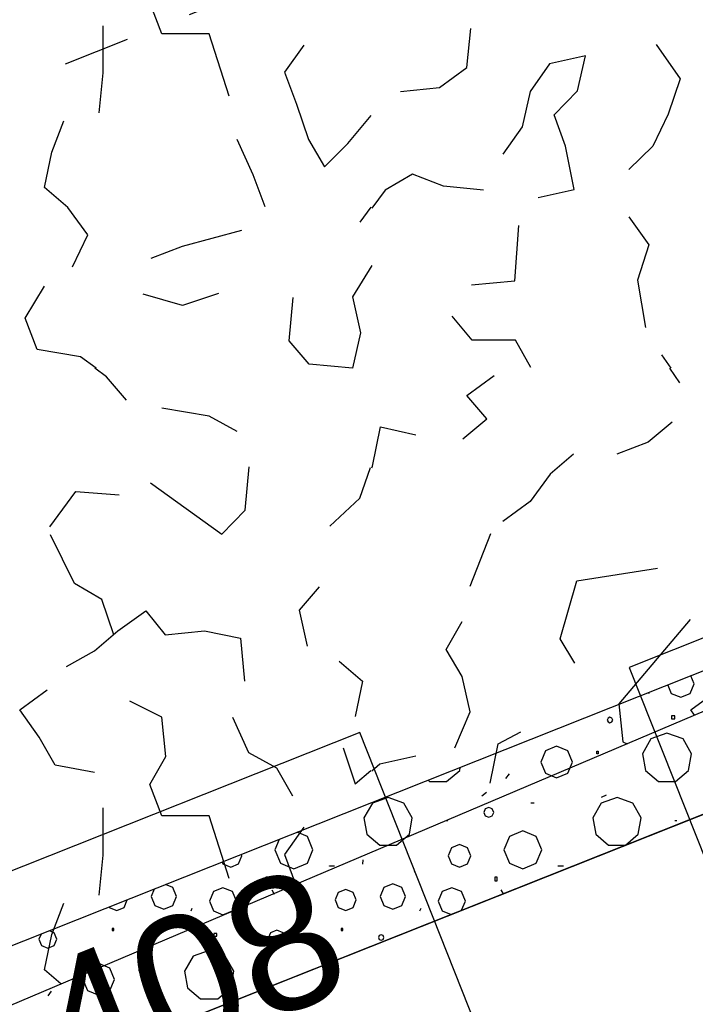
# Model space of a CAD drawing. Extents: x 1006 to 5197, y -24 to 263.
# Tile 43 of 124: x 1039.04 to 1040.06, y 16.66 to 18.13. Entities that reach past the tile are written whole.
import ezdxf

# ---------------------------------------------------------------- set-up
doc = ezdxf.new("R2010")
doc.units = 0
doc.header["$MEASUREMENT"] = 0
doc.linetypes.add('B0805', pattern=[1.366667, 0.566667, -0.1, 0.033333, -0.1, 0.466667, -0.1])
for name, color, linetype in [('00 Renvooi', 7, 'Continuous'), ('21 Buitenwanden', 7, 'Continuous'), ('22 Niet Constr Binnenwanden', 7, 'Continuous'), ('27 Daken', 7, 'Continuous'), ('A Stramien', 7, 'Continuous'), ('T Tekst algemeen', 7, 'Continuous'), ('Window Markers', 7, 'Continuous')]:
    doc.layers.add(name, color=color, linetype=linetype)
doc.styles.add('GENERATED_STYLE_3', font='Arial')
doc.styles.get("Standard").update_dxf_attribs({"font": 'txt', "bigfont": 'BIGFONT.SHX'})
doc.dimstyles.new('GENERATED_STYLE__1', dxfattribs={"dimtxt": 0.25, "dimasz": 0.19, "dimexe": 0.18, "dimexo": 0, "dimgap": 0.09, "dimtad": 1, "dimdec": 0, "dimlfac": 1000, "dimzin": 0, "dimdsep": 46, "dimtxsty": 'Standard', "dimblk": 'ARROWHEAD_7', "dimblk1": 'ARROWHEAD_7', "dimblk2": 'ARROWHEAD_7', "dimcen": 0.09, "dimclrd": 7, "dimclre": 7, "dimclrt": 7, "dimadec": 1, "dimazin": 0, "dimtfac": 1, "dimtdec": 4, "dimtmove": 0, "dimatfit": 3, "dimfxl": 0, "dimtolj": 1, "dimtzin": 0, "dimarcsym": 0})
doc.dimstyles.new('GENERATED_STYLE__2', dxfattribs={"dimtxt": 0.25, "dimasz": 0.19, "dimexe": 0.18, "dimexo": 0, "dimgap": 0.09, "dimtad": 1, "dimtih": 1, "dimtoh": 1, "dimdec": 0, "dimlfac": 1000, "dimzin": 0, "dimdsep": 46, "dimtxsty": 'Standard', "dimblk": 'ARROWHEAD_7', "dimblk1": 'ARROWHEAD_7', "dimblk2": 'ARROWHEAD_7', "dimcen": 0.09, "dimclrd": 7, "dimclre": 7, "dimclrt": 7, "dimadec": 1, "dimazin": 0, "dimtfac": 1, "dimtdec": 4, "dimtmove": 0, "dimatfit": 3, "dimfxl": 0, "dimtolj": 1, "dimtzin": 0, "dimarcsym": 0})

# ---------------------------------------------------------------- blocks, each defined once
blk = doc.blocks.new('ROOF_45_2', base_point=(1015.3564, 13.368))
at = {"layer": '27 Daken', "linetype": 'Continuous', "flags": 128}
blk.add_lwpolyline([(1029.3951, 15.18), (1033.0243, 15.18), (1035.0243, 15.18), (1036.2233, 15.1831), (1036.15, 15.599), (1036.9279, 15.908), (1036.9633, 15.7069), (1041.9117, 17.6726), (1041.9108, 20.258), (1034.8915, 17.4697), (1034.6025, 19.1618), (1029.3951, 17.7012)], dxfattribs=at)
blk = doc.blocks.new('*D346', base_point=(988.2137, 0))
at = {"layer": 'A Stramien', "linetype": 'Continuous'}
for p, q in [((1033.7798, 22.451), (1033.6414, 22.7995)), ((1027.0657, 19.9857), (1033.7571, 22.6437)), ((1020.3743, 17.3276), (1027.0657, 19.9857))]:
    blk.add_line(p, q, dxfattribs=at)
blk.add_circle((1033.7106, 22.6253), 0.05, dxfattribs=at)
at = {"layer": 'A Stramien', "insert": (1029.8704, 21.4226), "char_height": 0.25, "attachment_point": 1, "rotation": 21.665}
blk.add_mtext('{7.200}', dxfattribs=at)
blk = doc.blocks.new('ARROWHEAD_7')
at = {"color": 0, "linetype": 'Continuous', "lineweight": 0}
for p, q in [((0, -0.25), (0, 0.25)), ((0, 0), (-1, 0)), ((-0.25, 0), (0.25, 0))]:
    blk.add_line(p, q, dxfattribs=at)
blk.add_circle((0, 0), 0.25, dxfattribs=at)
blk = doc.blocks.new('*D347', base_point=(988.2137, 0))
at = {"layer": 'A Stramien', "linetype": 'Continuous'}
for p, q in [((1040.4712, 25.1091), (1040.3328, 25.4576)), ((1033.7571, 22.6437), (1040.4484, 25.3018)), ((1027.0657, 19.9857), (1033.7571, 22.6437))]:
    blk.add_line(p, q, dxfattribs=at)
blk.add_circle((1040.402, 25.2834), 0.05, dxfattribs=at)
at = {"layer": 'A Stramien', "insert": (1036.5618, 24.0807), "char_height": 0.25, "attachment_point": 1, "rotation": 21.665}
blk.add_mtext('{7.200}', dxfattribs=at)
blk = doc.blocks.new('*D348', base_point=(988.2137, 0))
at = {"layer": 'A Stramien', "linetype": 'Continuous'}
for p, q in [((1047.1626, 27.7672), (1047.0241, 28.1157)), ((1040.4484, 25.3018), (1047.1398, 27.9599)), ((1033.7571, 22.6437), (1040.4484, 25.3018))]:
    blk.add_line(p, q, dxfattribs=at)
blk.add_circle((1047.0934, 27.9415), 0.05, dxfattribs=at)
at = {"layer": 'A Stramien', "insert": (1044.457, 27.217), "char_height": 0.25, "attachment_point": 1, "rotation": 21.665}
blk.add_mtext('{7.200}', dxfattribs=at)
blk = doc.blocks.new('*D349', base_point=(988.2137, 0))
at = {"layer": 'A Stramien', "linetype": 'Continuous'}
for p, q in [((1053.854, 30.4253), (1053.7155, 30.7738)), ((1047.1398, 27.9599), (1053.8312, 30.618)), ((1040.4484, 25.3018), (1047.1398, 27.9599))]:
    blk.add_line(p, q, dxfattribs=at)
at = {"layer": 'A Stramien', "insert": (1049.9445, 29.3969), "char_height": 0.25, "attachment_point": 1, "rotation": 21.665}
blk.add_mtext('{7.200}', dxfattribs=at)
blk = doc.blocks.new('*D350', base_point=(988.2137, 0))
at = {"layer": 'A Stramien', "linetype": 'Continuous'}
for p, q in [((1053.8312, 30.618), (1057.1769, 31.9471)), ((1047.1398, 27.9599), (1053.8312, 30.618))]:
    blk.add_line(p, q, dxfattribs=at)
blk.add_circle((1053.7847, 30.5996), 0.05, dxfattribs=at)
at = {"layer": 'A Stramien', "insert": (1054.9631, 31.3904), "char_height": 0.25, "attachment_point": 1, "rotation": 21.665}
blk.add_mtext('{3.600}', dxfattribs=at)
blk = doc.blocks.new('*D351', base_point=(988.2137, 0))
at = {"layer": 'A Stramien', "linetype": 'Continuous'}
for p, q in [((1063.891, 34.4124), (1063.7526, 34.7609)), ((1063.7753, 34.5682), (1063.9147, 34.6236)), ((1057.1769, 31.9471), (1063.7753, 34.5682)), ((1057.1996, 31.7543), (1057.0612, 32.1029)), ((1053.8312, 30.618), (1057.1769, 31.9471))]:
    blk.add_line(p, q, dxfattribs=at)
for centre in [(1063.8218, 34.5867), (1057.1304, 31.9286)]:
    blk.add_circle(centre, 0.05, dxfattribs=at)
at = {"layer": 'A Stramien', "insert": (1059.9816, 33.384), "char_height": 0.25, "attachment_point": 1, "rotation": 21.665}
blk.add_mtext('{7.200}', dxfattribs=at)
blk = doc.blocks.new('*D355', base_point=(988.2137, 0))
at = {"layer": 'A Stramien', "linetype": 'Continuous'}
for p, q in [((1032.4831, 33.5873), (1032.4831, 33.9623)), ((1044.0071, 33.5873), (1044.0071, 33.9623)), ((1030.7271, 33.7748), (1032.5331, 33.7748)), ((1032.5331, 33.7748), (1044.0571, 33.7748))]:
    blk.add_line(p, q, dxfattribs=at)
for centre in [(1032.4831, 33.7748), (1044.0071, 33.7748)]:
    blk.add_circle(centre, 0.05, dxfattribs=at)
at = {"layer": 'A Stramien', "insert": (1037.7404, 34.0748), "char_height": 0.25, "attachment_point": 1}
blk.add_mtext('{11.524}', dxfattribs=at)
blk = doc.blocks.new('*D356', base_point=(988.2137, 0))
at = {"layer": 'A Stramien', "linetype": 'Continuous'}
for p, q in [((1044.0071, 33.5873), (1044.0071, 33.9623)), ((1049.8006, 33.5873), (1049.8006, 33.9623)), ((1032.5331, 33.7748), (1044.0571, 33.7748)), ((1044.0571, 33.7748), (1049.8506, 33.7748))]:
    blk.add_line(p, q, dxfattribs=at)
for centre in [(1044.0071, 33.7748), (1049.8006, 33.7748)]:
    blk.add_circle(centre, 0.05, dxfattribs=at)
at = {"layer": 'A Stramien', "insert": (1046.4909, 34.0748), "char_height": 0.25, "attachment_point": 1}
blk.add_mtext('{5.794}', dxfattribs=at)
blk = doc.blocks.new('*D357', base_point=(988.2137, 0))
at = {"layer": 'A Stramien', "linetype": 'Continuous'}
for p, q in [((1049.8006, 33.5873), (1049.8006, 33.9623)), ((1055.5648, 33.5873), (1055.5648, 33.9623)), ((1044.0571, 33.7748), (1049.8506, 33.7748)), ((1049.8506, 33.7748), (1055.6148, 33.7748))]:
    blk.add_line(p, q, dxfattribs=at)
for centre in [(1049.8006, 33.7748), (1055.5648, 33.7748)]:
    blk.add_circle(centre, 0.05, dxfattribs=at)
at = {"layer": 'A Stramien', "insert": (1052.2697, 34.0748), "char_height": 0.25, "attachment_point": 1}
blk.add_mtext('{5.764}', dxfattribs=at)
blk = doc.blocks.new('*D358', base_point=(988.2137, 0))
at = {"layer": 'A Stramien', "linetype": 'Continuous'}
for p, q in [((1055.5648, 33.5873), (1055.5648, 33.9623)), ((1061.1964, 33.5873), (1061.1964, 33.9623)), ((1049.8506, 33.7748), (1055.6148, 33.7748)), ((1055.6148, 33.7748), (1061.2464, 33.7748))]:
    blk.add_line(p, q, dxfattribs=at)
for centre in [(1055.5648, 33.7748), (1061.1964, 33.7748)]:
    blk.add_circle(centre, 0.05, dxfattribs=at)
at = {"layer": 'A Stramien', "insert": (1057.9676, 34.0748), "char_height": 0.25, "attachment_point": 1}
blk.add_mtext('{5.632}', dxfattribs=at)
blk = doc.blocks.new('*D364', base_point=(988.2137, 0))
at = {"layer": 'A Stramien', "linetype": 'Continuous'}
for p, q in [((1043.4001, -2.1848), (1043.4001, -1.8098)), ((1046.4001, -2.1848), (1046.4001, -1.8098)), ((1032.5331, -1.9973), (1043.4501, -1.9973)), ((1043.4501, -1.9973), (1046.4501, -1.9973))]:
    blk.add_line(p, q, dxfattribs=at)
for centre in [(1043.4001, -1.9973), (1046.4001, -1.9973)]:
    blk.add_circle(centre, 0.05, dxfattribs=at)
at = {"layer": 'A Stramien', "insert": (1044.4871, -1.6973), "char_height": 0.25, "attachment_point": 1}
blk.add_mtext('{3.000}', dxfattribs=at)
blk = doc.blocks.new('*D365', base_point=(988.2137, 0))
at = {"layer": 'A Stramien', "linetype": 'Continuous'}
for p, q in [((1046.4001, -2.1848), (1046.4001, -1.8098)), ((1053.6001, -2.1848), (1053.6001, -1.8098)), ((1043.4501, -1.9973), (1046.4501, -1.9973)), ((1046.4501, -1.9973), (1053.6501, -1.9973))]:
    blk.add_line(p, q, dxfattribs=at)
for centre in [(1046.4001, -1.9973), (1053.6001, -1.9973)]:
    blk.add_circle(centre, 0.05, dxfattribs=at)
at = {"layer": 'A Stramien', "insert": (1049.5871, -1.6973), "char_height": 0.25, "attachment_point": 1}
blk.add_mtext('{7.200}', dxfattribs=at)
blk = doc.blocks.new('*X466', base_point=(988.2137, 0))
at = {"layer": '27 Daken', "linetype": 'Continuous'}
for p, q in [((1039.2557, 18.112), (1039.2377, 18.159)), ((1039.1677, 18.053), (1039.1677, 18.124)), ((1039.7137, 18.061), (1039.7197, 18.12)), ((1039.3267, 18.112), (1039.2557, 18.112)), ((1039.3567, 18.018), (1039.3267, 18.112)), ((1039.4687, 18.095), (1039.4397, 18.054)), ((1039.9977, 18.096), (1040.0337, 18.044)), ((1039.8917, 18.079), (1039.8377, 18.067)), ((1039.8797, 18.026), (1039.8917, 18.079)), ((1039.6727, 18.031), (1039.7137, 18.061)), ((1039.8377, 18.067), (1039.8087, 18.025)), ((1039.1617, 17.993), (1039.1677, 18.053)), ((1039.4397, 18.054), (1039.4577, 18.006)), ((1040.0337, 18.044), (1040.0157, 17.991)), ((1039.6137, 18.025), (1039.6727, 18.031)), ((1039.8087, 18.025), (1039.7967, 17.972)), ((1039.8447, 17.99), (1039.8797, 18.026)), ((1039.4577, 18.006), (1039.4757, 17.953)), ((1039.5347, 17.947), (1039.5697, 17.989)), ((1039.8617, 17.943), (1039.8447, 17.99)), ((1040.0157, 17.991), (1039.9927, 17.943)), ((1039.0907, 17.934), (1039.1087, 17.981)), ((1039.7967, 17.972), (1039.7677, 17.931)), ((1039.3927, 17.9), (1039.3687, 17.953)), ((1039.4757, 17.953), (1039.4997, 17.912)), ((1039.4997, 17.912), (1039.5347, 17.947)), ((1039.8747, 17.878), (1039.8617, 17.943)), ((1039.9927, 17.943), (1039.9567, 17.908)), ((1039.0797, 17.881), (1039.0907, 17.934)), ((1039.4107, 17.852), (1039.3927, 17.9)), ((1039.6317, 17.901), (1039.5907, 17.877)), ((1039.6787, 17.883), (1039.6317, 17.901)), ((1039.1147, 17.851), (1039.0797, 17.881)), ((1039.7387, 17.877), (1039.6787, 17.883)), ((1039.5907, 17.877), (1039.5707, 17.8503)), ((1039.8207, 17.866), (1039.8747, 17.878)), ((1039.5696, 17.8514), (1039.5527, 17.829)), ((1039.1447, 17.81), (1039.1147, 17.851)), ((1039.9567, 17.837), (1039.9867, 17.795)), ((1039.7857, 17.741), (1039.7917, 17.824)), ((1039.1217, 17.762), (1039.1447, 17.81)), ((1039.2867, 17.793), (1039.3757, 17.817)), ((1039.2397, 17.775), (1039.2867, 17.793)), ((1039.9867, 17.795), (1039.9697, 17.742)), ((1039.5707, 17.764), (1039.5417, 17.717)), ((1039.7207, 17.735), (1039.7857, 17.741)), ((1039.9697, 17.742), (1039.9817, 17.671)), ((1039.0507, 17.685), (1039.0797, 17.733)), ((1039.2867, 17.704), (1039.2277, 17.721)), ((1039.3407, 17.722), (1039.2867, 17.704)), ((1039.4467, 17.651), (1039.4527, 17.716)), ((1039.5417, 17.717), (1039.5537, 17.663)), ((1039.0687, 17.638), (1039.0507, 17.685)), ((1039.7217, 17.652), (1039.6917, 17.688)), ((1039.5537, 17.663), (1039.5417, 17.61)), ((1039.4767, 17.616), (1039.4467, 17.651)), ((1039.7867, 17.652), (1039.7217, 17.652)), ((1039.8097, 17.611), (1039.7867, 17.652)), ((1039.1337, 17.627), (1039.0687, 17.638)), ((1040.0057, 17.63), (1040.0195, 17.61)), ((1039.157, 17.61), (1039.1337, 17.627)), ((1039.5417, 17.61), (1039.4767, 17.616)), ((1039.1727, 17.597), (1039.155, 17.61)), ((1040.0175, 17.61), (1040.0327, 17.588)), ((1039.2027, 17.562), (1039.1727, 17.597)), ((1039.7137, 17.569), (1039.7547, 17.599)), ((1039.7437, 17.534), (1039.7137, 17.569)), ((1039.3267, 17.538), (1039.2557, 17.55)), ((1039.3687, 17.515), (1039.3267, 17.538)), ((1039.7077, 17.504), (1039.7437, 17.534)), ((1040.0217, 17.529), (1039.9857, 17.499)), ((1039.5717, 17.463), (1039.5837, 17.522)), ((1039.5837, 17.522), (1039.6367, 17.51)), ((1039.9857, 17.499), (1039.9387, 17.481)), ((1039.8737, 17.481), (1039.8387, 17.451)), ((1039.3807, 17.397), (1039.3867, 17.462)), ((1039.5527, 17.415), (1039.569, 17.4609)), ((1039.5707, 17.4602), (1039.5717, 17.463)), ((1039.2387, 17.438), (1039.3457, 17.361)), ((1039.8387, 17.451), (1039.8087, 17.41)), ((1039.0877, 17.372), (1039.1267, 17.425)), ((1039.1267, 17.425), (1039.1917, 17.42)), ((1039.5077, 17.373), (1039.5527, 17.415)), ((1039.8087, 17.41), (1039.7677, 17.38)), ((1039.3457, 17.361), (1039.3807, 17.397)), ((1039.1247, 17.287), (1039.0887, 17.36)), ((1039.7187, 17.283), (1039.7497, 17.362)), ((1039.8787, 17.291), (1039.9997, 17.31)), ((1039.8537, 17.204), (1039.8787, 17.291)), ((1039.1657, 17.263), (1039.1247, 17.287)), ((1039.4917, 17.282), (1039.4617, 17.247)), ((1039.1837, 17.21), (1039.1657, 17.263)), ((1039.1897, 17.216), (1039.2317, 17.246)), ((1039.2317, 17.246), (1039.2607, 17.21)), ((1039.4617, 17.247), (1039.4737, 17.193)), ((1040.0487, 17.233), (1039.9417, 17.106)), ((1039.1547, 17.186), (1039.1897, 17.216)), ((1039.2607, 17.21), (1039.3197, 17.216)), ((1039.3197, 17.216), (1039.3737, 17.205)), ((1039.6827, 17.188), (1039.7067, 17.23)), ((1039.3737, 17.205), (1039.3797, 17.14)), ((1039.8757, 17.167), (1039.8537, 17.204)), ((1039.7067, 17.147), (1039.6827, 17.188)), ((1039.1127, 17.162), (1039.1547, 17.186)), ((1039.5217, 17.17), (1039.5567, 17.14)), ((1039.7187, 17.094), (1039.7067, 17.147)), ((1039.5567, 17.14), (1039.5457, 17.087)), ((1039.0427, 17.097), (1039.0837, 17.127)), ((1040.0497, 17.097), (1040.0907, 17.127)), ((1039.2557, 17.086), (1039.2077, 17.11)), ((1039.9417, 17.106), (1039.9477, 17.049)), ((1039.0717, 17.056), (1039.0427, 17.097)), ((1039.2617, 17.027), (1039.2557, 17.086)), ((1039.3617, 17.086), (1039.3857, 17.033)), ((1039.6957, 17.04), (1039.7187, 17.094)), ((1040.0552, 17.0892), (1040.0497, 17.097)), ((1039.0957, 17.014), (1039.0717, 17.056)), ((1039.7607, 17.046), (1039.7947, 17.064)), ((1039.5277, 17.04), (1039.5457, 16.986)), ((1039.7487, 16.987), (1039.7607, 17.046)), ((1039.9477, 17.049), (1039.9542, 17.0464)), ((1039.2377, 16.985), (1039.2617, 17.027)), ((1039.3857, 17.033), (1039.4277, 17.01)), ((1039.5827, 17.016), (1039.6367, 17.028)), ((1039.1547, 17.003), (1039.0957, 17.014)), ((1039.4277, 17.01), (1039.4517, 16.968)), ((1039.5707, 17.0057), (1039.5827, 17.016)), ((1039.5457, 16.986), (1039.5693, 17.0062)), ((1039.2557, 16.938), (1039.2377, 16.985)), ((1039.1677, 16.879), (1039.1677, 16.95)), ((1039.3267, 16.938), (1039.2557, 16.938)), ((1039.3567, 16.844), (1039.3267, 16.938)), ((1039.4687, 16.921), (1039.4397, 16.88)), ((1039.1617, 16.819), (1039.1677, 16.879)), ((1039.4397, 16.88), (1039.4564, 16.8354)), ((1039.0907, 16.76), (1039.1087, 16.807)), ((1039.0797, 16.707), (1039.0907, 16.76)), ((1039.1041, 16.6861), (1039.0797, 16.707))]:
    blk.add_line(p, q, dxfattribs=at)
blk = doc.blocks.new('HATCH_428_2', base_point=(990.0137, 0))
at = {"layer": '27 Daken', "linetype": 'Continuous'}
blk.add_line((1035.9653, 15.3555), (1042.3472, 18.0608), dxfattribs=at)
blk.add_blockref('*X466', (988.2137, 0), dxfattribs=at)
blk = doc.blocks.new('*X486', base_point=(988.2137, 0))
at = {"layer": '27 Daken', "linetype": 'Continuous'}
for p, q in [((1040.055, 17.1363), (1040.05, 17.1483)), ((1040.0151, 17.1344), (1040.0203, 17.1219)), ((1040.049, 17.1219), (1040.055, 17.1363)), ((1039.9867, 17.1219), (1039.9874, 17.1234)), ((1040.0203, 17.1219), (1040.0347, 17.116)), ((1040.0347, 17.116), (1040.049, 17.1219)), ((1039.9255, 17.0848), (1039.9243, 17.0819)), ((1039.9284, 17.086), (1039.9255, 17.0848)), ((1039.9313, 17.0848), (1039.9284, 17.086)), ((1039.9325, 17.0819), (1039.9313, 17.0848)), ((1040.0256, 17.088), (1040.0207, 17.088)), ((1040.0207, 17.088), (1040.0207, 17.0837)), ((1040.0207, 17.0837), (1040.0256, 17.0837)), ((1040.0256, 17.0837), (1040.0256, 17.088)), ((1039.9243, 17.0819), (1039.9255, 17.079)), ((1039.9255, 17.079), (1039.9284, 17.0778)), ((1039.9284, 17.0778), (1039.9313, 17.079)), ((1039.9313, 17.079), (1039.9325, 17.0819)), ((1039.9899, 17.0535), (1039.977, 17.0313)), ((1040.0139, 17.0623), (1039.9899, 17.0535)), ((1040.038, 17.0535), (1040.0139, 17.0623)), ((1040.0509, 17.0313), (1040.038, 17.0535)), ((1039.8483, 17.0427), (1039.8315, 17.0357)), ((1039.8651, 17.0357), (1039.8483, 17.0427)), ((1039.8315, 17.0357), (1039.8245, 17.0189)), ((1039.8721, 17.0189), (1039.8651, 17.0357)), ((1039.9088, 17.0354), (1039.9107, 17.0354)), ((1039.9088, 17.0311), (1039.9088, 17.0354)), ((1039.9107, 17.0311), (1039.9088, 17.0311)), ((1039.9107, 17.0354), (1039.9107, 17.0311)), ((1039.977, 17.0313), (1039.9815, 17.0061)), ((1040.0464, 17.0061), (1040.0509, 17.0313)), ((1039.7028, 17.0061), (1039.7036, 17.0107)), ((1039.8245, 17.0189), (1039.8315, 17.002)), ((1039.8651, 17.002), (1039.8721, 17.0189)), ((1039.6831, 16.9896), (1039.7028, 17.0061)), ((1039.7722, 16.9943), (1039.7774, 17.0013)), ((1039.8315, 17.002), (1039.8483, 16.9951)), ((1039.8483, 16.9951), (1039.8651, 17.002)), ((1039.9815, 17.0061), (1040.0011, 16.9896)), ((1040.0268, 16.9896), (1040.0464, 17.0061)), ((1039.6553, 16.9915), (1039.6575, 16.9896)), ((1039.6575, 16.9896), (1039.6831, 16.9896)), ((1040.0011, 16.9896), (1040.0268, 16.9896)), ((1039.5954, 16.9656), (1039.5717, 16.957)), ((1039.619, 16.957), (1039.5954, 16.9656)), ((1039.736, 16.9682), (1039.743, 16.9734)), ((1039.9228, 16.9691), (1039.915, 16.9656)), ((1039.939, 16.9656), (1039.9153, 16.957)), ((1039.9626, 16.957), (1039.939, 16.9656)), ((1039.5717, 16.957), (1039.5591, 16.9352)), ((1039.6316, 16.9352), (1039.619, 16.957)), ((1039.7464, 16.9507), (1039.7412, 16.9485)), ((1039.7517, 16.9485), (1039.7464, 16.9507)), ((1039.8148, 16.9572), (1039.8096, 16.9572)), ((1039.9153, 16.957), (1039.9027, 16.9352)), ((1039.9752, 16.9352), (1039.9626, 16.957)), ((1039.5591, 16.9352), (1039.5635, 16.9104)), ((1039.6272, 16.9104), (1039.6316, 16.9352)), ((1039.7412, 16.9485), (1039.739, 16.9433)), ((1039.739, 16.9433), (1039.7412, 16.938)), ((1039.7412, 16.938), (1039.7464, 16.9359)), ((1039.7464, 16.9359), (1039.7517, 16.938)), ((1039.7538, 16.9433), (1039.7517, 16.9485)), ((1039.7517, 16.938), (1039.7538, 16.9433)), ((1039.9027, 16.9352), (1039.9071, 16.9104)), ((1039.9709, 16.9104), (1039.9752, 16.9352)), ((1039.6823, 16.931), (1039.6851, 16.931)), ((1040.0259, 16.931), (1040.0288, 16.931)), ((1039.4741, 16.9073), (1039.459, 16.9135)), ((1039.4824, 16.8871), (1039.4741, 16.9073)), ((1039.5635, 16.9104), (1039.5828, 16.8942)), ((1039.6079, 16.8942), (1039.6272, 16.9104)), ((1039.7773, 16.9073), (1039.769, 16.8871)), ((1039.7975, 16.9156), (1039.7773, 16.9073)), ((1039.8177, 16.9073), (1039.7975, 16.9156)), ((1039.8261, 16.8871), (1039.8177, 16.9073)), ((1039.9071, 16.9104), (1039.9264, 16.8942)), ((1039.9516, 16.8942), (1039.9709, 16.9104)), ((1039.4318, 16.9027), (1039.4253, 16.8871)), ((1039.5828, 16.8942), (1039.6079, 16.8942)), ((1039.7026, 16.895), (1039.6907, 16.89)), ((1039.7145, 16.89), (1039.7026, 16.895)), ((1039.9264, 16.8942), (1039.9516, 16.8942)), ((1039.3709, 16.8662), (1039.3759, 16.8781)), ((1039.3759, 16.8781), (1039.375, 16.8801)), ((1039.4253, 16.8871), (1039.4337, 16.8669)), ((1039.4741, 16.8669), (1039.4824, 16.8871)), ((1039.6907, 16.89), (1039.6857, 16.8781)), ((1039.6857, 16.8781), (1039.6907, 16.8662)), ((1039.7195, 16.8781), (1039.7145, 16.89)), ((1039.7145, 16.8662), (1039.7195, 16.8781)), ((1039.769, 16.8871), (1039.7773, 16.8669)), ((1039.8177, 16.8669), (1039.8261, 16.8871)), ((1039.346, 16.8686), (1039.347, 16.8662)), ((1039.347, 16.8662), (1039.359, 16.8612)), ((1039.359, 16.8612), (1039.3709, 16.8662)), ((1039.4337, 16.8669), (1039.4539, 16.8585)), ((1039.4539, 16.8585), (1039.4741, 16.8669)), ((1039.5071, 16.8632), (1039.5144, 16.8632)), ((1039.5071, 16.8626), (1039.5071, 16.8632)), ((1039.5144, 16.8626), (1039.5071, 16.8626)), ((1039.5144, 16.8632), (1039.5144, 16.8626)), ((1039.5572, 16.8721), (1039.5568, 16.8657)), ((1039.6907, 16.8662), (1039.7026, 16.8612)), ((1039.7026, 16.8612), (1039.7145, 16.8662)), ((1039.7773, 16.8669), (1039.7975, 16.8585)), ((1039.7975, 16.8585), (1039.8177, 16.8669)), ((1039.8507, 16.8632), (1039.8581, 16.8632)), ((1039.8507, 16.8626), (1039.8507, 16.8632)), ((1039.8581, 16.8626), (1039.8507, 16.8626)), ((1039.8581, 16.8632), (1039.8581, 16.8626)), ((1039.4124, 16.8467), (1039.4148, 16.8467)), ((1039.4124, 16.84), (1039.4124, 16.8467)), ((1039.4148, 16.8467), (1039.4148, 16.84)), ((1039.6355, 16.8536), (1039.6345, 16.8584)), ((1039.756, 16.8467), (1039.7584, 16.8467)), ((1039.756, 16.84), (1039.756, 16.8467)), ((1039.7584, 16.8467), (1039.7584, 16.84)), ((1039.2722, 16.8304), (1039.2613, 16.835)), ((1039.4148, 16.84), (1039.4124, 16.84)), ((1039.6023, 16.836), (1039.5888, 16.8304)), ((1039.6158, 16.8304), (1039.6023, 16.836)), ((1039.7584, 16.84), (1039.756, 16.84)), ((1039.2443, 16.8282), (1039.2396, 16.817)), ((1039.2396, 16.817), (1039.2452, 16.8035)), ((1039.2778, 16.817), (1039.2722, 16.8304)), ((1039.2722, 16.8035), (1039.2778, 16.817)), ((1039.3331, 16.8244), (1039.3271, 16.81)), ((1039.3474, 16.8303), (1039.3331, 16.8244)), ((1039.3618, 16.8244), (1039.3474, 16.8303)), ((1039.3677, 16.81), (1039.3618, 16.8244)), ((1039.4209, 16.8271), (1039.4245, 16.8204)), ((1039.5204, 16.823), (1039.5158, 16.8119)), ((1039.5316, 16.8276), (1039.5204, 16.823)), ((1039.5427, 16.823), (1039.5316, 16.8276)), ((1039.5473, 16.8119), (1039.5427, 16.823)), ((1039.5888, 16.8304), (1039.5832, 16.817)), ((1039.5832, 16.817), (1039.5888, 16.8035)), ((1039.6214, 16.817), (1039.6158, 16.8304)), ((1039.6158, 16.8035), (1039.6214, 16.817)), ((1039.6767, 16.8244), (1039.6707, 16.81)), ((1039.6911, 16.8303), (1039.6767, 16.8244)), ((1039.7054, 16.8244), (1039.6911, 16.8303)), ((1039.7114, 16.81), (1039.7054, 16.8244)), ((1039.7645, 16.8271), (1039.7679, 16.821)), ((1039.199, 16.8007), (1039.2036, 16.8119)), ((1039.2036, 16.8119), (1039.2036, 16.812)), ((1039.2452, 16.8035), (1039.2587, 16.7979)), ((1039.2587, 16.7979), (1039.2722, 16.8035)), ((1039.3271, 16.81), (1039.3331, 16.7956)), ((1039.3618, 16.7956), (1039.3677, 16.81)), ((1039.5158, 16.8119), (1039.5204, 16.8007)), ((1039.5427, 16.8007), (1039.5473, 16.8119)), ((1039.5888, 16.8035), (1039.6023, 16.7979)), ((1039.6023, 16.7979), (1039.6158, 16.8035)), ((1039.6707, 16.81), (1039.6767, 16.7956)), ((1039.7057, 16.7963), (1039.7114, 16.81)), ((1039.1766, 16.8013), (1039.1768, 16.8007)), ((1039.1768, 16.8007), (1039.1879, 16.7961)), ((1039.1879, 16.7961), (1039.199, 16.8007)), ((1039.2995, 16.7957), (1039.301, 16.7993)), ((1039.3331, 16.7956), (1039.3474, 16.7897)), ((1039.3474, 16.7897), (1039.3618, 16.7956)), ((1039.468, 16.7892), (1039.4716, 16.7892)), ((1039.468, 16.7874), (1039.468, 16.7892)), ((1039.4716, 16.7874), (1039.468, 16.7874)), ((1039.4716, 16.7892), (1039.4716, 16.7874)), ((1039.5204, 16.8007), (1039.5316, 16.7961)), ((1039.5316, 16.7961), (1039.5427, 16.8007)), ((1039.6431, 16.7957), (1039.6447, 16.7993)), ((1039.6767, 16.7956), (1039.6901, 16.7901)), ((1039.0743, 16.7607), (1039.0712, 16.7531)), ((1039.0941, 16.7626), (1039.0868, 16.7656)), ((1039.098, 16.7531), (1039.0941, 16.7626)), ((1039.1836, 16.769), (1039.1812, 16.769)), ((1039.1812, 16.769), (1039.1812, 16.766)), ((1039.1812, 16.766), (1039.1836, 16.766)), ((1039.1836, 16.766), (1039.1836, 16.769)), ((1039.2382, 16.7585), (1039.237, 16.7556)), ((1039.2411, 16.7597), (1039.2382, 16.7585)), ((1039.244, 16.7585), (1039.2411, 16.7597)), ((1039.2452, 16.7556), (1039.244, 16.7585)), ((1039.3384, 16.7617), (1039.3335, 16.7617)), ((1039.3335, 16.7617), (1039.3335, 16.7574)), ((1039.3384, 16.7574), (1039.3384, 16.7617)), ((1039.3958, 16.7665), (1039.3976, 16.756)), ((1039.4187, 16.7626), (1039.4148, 16.7531)), ((1039.4282, 16.7666), (1039.4187, 16.7626)), ((1039.4377, 16.7626), (1039.4282, 16.7666)), ((1039.4416, 16.7531), (1039.4377, 16.7626)), ((1039.5273, 16.769), (1039.5248, 16.769)), ((1039.5248, 16.769), (1039.5248, 16.766)), ((1039.5248, 16.766), (1039.5273, 16.766)), ((1039.5273, 16.766), (1039.5273, 16.769)), ((1039.5819, 16.7585), (1039.5807, 16.7556)), ((1039.5848, 16.7597), (1039.5819, 16.7585)), ((1039.5877, 16.7585), (1039.5848, 16.7597)), ((1039.5889, 16.7556), (1039.5877, 16.7585)), ((1039.0712, 16.7531), (1039.0751, 16.7437)), ((1039.0751, 16.7437), (1039.0846, 16.7397)), ((1039.0846, 16.7397), (1039.0941, 16.7437)), ((1039.0941, 16.7437), (1039.098, 16.7531)), ((1039.237, 16.7556), (1039.2382, 16.7527)), ((1039.2382, 16.7527), (1039.2411, 16.7515)), ((1039.2411, 16.7515), (1039.244, 16.7527)), ((1039.244, 16.7527), (1039.2452, 16.7556)), ((1039.3335, 16.7574), (1039.3384, 16.7574)), ((1039.4148, 16.7531), (1039.4187, 16.7437)), ((1039.4187, 16.7437), (1039.4282, 16.7397)), ((1039.4282, 16.7397), (1039.4377, 16.7437)), ((1039.4377, 16.7437), (1039.4416, 16.7531)), ((1039.5807, 16.7556), (1039.5819, 16.7527)), ((1039.5819, 16.7527), (1039.5848, 16.7515)), ((1039.5848, 16.7515), (1039.5877, 16.7527)), ((1039.5877, 16.7527), (1039.5889, 16.7556)), ((1039.3267, 16.736), (1039.3026, 16.7273)), ((1039.3508, 16.7273), (1039.3267, 16.736)), ((1039.161, 16.7164), (1039.1442, 16.7094)), ((1039.1778, 16.7094), (1039.161, 16.7164)), ((1039.3026, 16.7273), (1039.2898, 16.7051)), ((1039.3636, 16.7051), (1039.3508, 16.7273)), ((1039.1442, 16.7094), (1039.1372, 16.6926)), ((1039.1848, 16.6926), (1039.1778, 16.7094)), ((1039.2216, 16.7091), (1039.2234, 16.7091)), ((1039.2216, 16.7048), (1039.2216, 16.7091)), ((1039.2234, 16.7048), (1039.2216, 16.7048)), ((1039.2234, 16.7091), (1039.2234, 16.7048)), ((1039.2898, 16.7051), (1039.2942, 16.6798)), ((1039.3591, 16.6798), (1039.3636, 16.7051)), ((1039.1372, 16.6926), (1039.1442, 16.6758)), ((1039.1778, 16.6758), (1039.1848, 16.6926)), ((1039.0849, 16.6681), (1039.0901, 16.675)), ((1039.1442, 16.6758), (1039.161, 16.6688)), ((1039.161, 16.6688), (1039.1778, 16.6758)), ((1039.2942, 16.6798), (1039.3139, 16.6633)), ((1039.3395, 16.6633), (1039.3591, 16.6798)), ((1039.3139, 16.6633), (1039.3395, 16.6633))]:
    blk.add_line(p, q, dxfattribs=at)
blk = doc.blocks.new('HATCH_844_2', base_point=(990.0137, 0))
at = {"layer": '27 Daken', "linetype": 'Continuous'}
for p, q in [((1042.3472, 18.0608), (1035.7998, 15.4599)), ((1035.7991, 15.2444), (1042.421, 17.8749))]:
    blk.add_line(p, q, dxfattribs=at)
blk.add_blockref('*X486', (988.2137, 0), dxfattribs=at)
blk = doc.blocks.new('D Marker 11_49', base_point=(988.2137, 0))
at = {"layer": 'Window Markers', "linetype": 'Continuous'}
for p, q in [((987.8378, -0.5546), (987.8378, -1.0546)), ((988.6002, -0.5546), (987.8378, -0.5546)), ((988.6002, -1.0546), (988.6002, -0.5546)), ((987.8378, -1.0546), (988.6002, -1.0546))]:
    blk.add_line(p, q, dxfattribs=at)
at = {"layer": 'Window Markers', "linetype": 'Continuous', "insert": (988.4478, -0.7002), "char_height": 0.2, "attachment_point": 7, "rotation": 180, "style": 'GENERATED_STYLE_3'}
blk.add_mtext('{408}', dxfattribs=at)
blk = doc.blocks.new('D Marker 11_50', base_point=(988.2137, 0))
at = {"layer": 'Window Markers', "linetype": 'Continuous'}
for p, q in [((987.8634, -0.4962), (987.8634, -0.9962)), ((988.6259, -0.4962), (987.8634, -0.4962)), ((988.6259, -0.9962), (988.6259, -0.4962)), ((987.8634, -0.9962), (988.6259, -0.9962))]:
    blk.add_line(p, q, dxfattribs=at)
at = {"layer": 'Window Markers', "linetype": 'Continuous', "insert": (988.4735, -0.6421), "char_height": 0.2, "attachment_point": 7, "rotation": 180, "style": 'GENERATED_STYLE_3'}
blk.add_mtext('{407}', dxfattribs=at)
blk = doc.blocks.new('WALL_577_2', base_point=(1056.9456, 23.6447))
at = {"layer": 'Window Markers', "rotation": 201.6650055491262}
for name, p in [('D Marker 11_50', (1040.7079, 16.3872)), ('D Marker 11_49', (1039.5927, 15.9441))]:
    blk.add_blockref(name, p, dxfattribs=at)
blk = doc.blocks.new('WALL_582_2', base_point=(1042.9911, 18.1014))
at = {"layer": '22 Niet Constr Binnenwanden', "linetype": 'Continuous'}
blk.add_line((1042.9911, 18.1014), (1036.9633, 15.7069), dxfattribs=at)

msp = doc.modelspace()

# ---------------------------------------------------------------- linework, layer by layer
at = {"layer": 'A Stramien', "linetype": 'B0805', "flags": 128}
msp.add_lwpolyline([(1093.1064, 39.5156), (1008.6727, 5.9751)], dxfattribs=at)

# ---------------------------------------------------------------- block references
at = {"layer": '21 Buitenwanden'}
msp.add_blockref('WALL_577_2', (1056.9456, 23.6447), dxfattribs=at)
at = {"layer": '22 Niet Constr Binnenwanden'}
msp.add_blockref('WALL_582_2', (1042.9911, 18.1014), dxfattribs=at)
at = {"layer": '27 Daken', "linetype": 'Continuous'}
for name, p in [('HATCH_428_2', (990.0137, 0)), ('ROOF_45_2', (1015.3564, 13.368)), ('HATCH_844_2', (990.0137, 0))]:
    msp.add_blockref(name, p, dxfattribs=at)

# ---------------------------------------------------------------- texts
at = {"layer": '00 Renvooi', "linetype": 'Continuous', "insert": (1039.2454, 16.3384), "char_height": 0.25, "attachment_point": 7}
msp.add_mtext('{R.}', dxfattribs=at)
at = {"layer": 'T Tekst algemeen', "linetype": 'Continuous', "insert": (1037.4706, 18.7309), "char_height": 0.4, "width": 4.01513, "attachment_point": 1, "rotation": 21.2449, "line_spacing_factor": 0.936772, "style": 'GENERATED_STYLE_3'}
msp.add_mtext('{hellend dak 8 graden}', dxfattribs=at)

# ---------------------------------------------------------------- dimensions: what is measured, and where the dimension line sits
at = {"layer": 'A Stramien', "linetype": 'Continuous'}
for p1, p2, picture, middle in [((1070.9109, -2.762), (1078.6582, -2.762), '*D351', (1060.4685, 33.4429)), ((1067.0373, -2.762), (1070.9109, -2.762), '*D350', (1055.45, 31.4494)), ((1059.29, -2.762), (1067.0373, -2.762), '*D349', (1050.4315, 29.4558)), ((1051.5427, -2.762), (1059.29, -2.762), '*D348', (1044.9439, 27.2759)), ((1044.0526, -3.4092), (1051.5427, -2.762), '*D347', (1037.0487, 24.1396)), ((1036.0482, -2.762), (1044.0526, -3.4092), '*D346', (1030.3573, 21.4815))]:
    dim = msp.add_linear_dim(base=(1020.3278, 17.3091), p1=p1, p2=p2, angle=21.665, dimstyle='GENERATED_STYLE__1', dxfattribs=at)
    dim.commit()
    dim.dimension.update_dxf_attribs({"geometry": picture, "text_midpoint": middle})
for base, p1, p2, picture, middle in [((1012.9421, 33.7748), (1032.4831, -2.762), (1044.0071, -1.0535), '*D355', (1038.32, 33.9498)), ((1012.942055, 33.77478), (1044.007097, -1.053492), (1049.8006, 14.689113), '*D356', (1046.965192, 33.94978)), ((1012.9421, 33.7748), (1049.8006, 14.6891), (1055.5648, 16.9733), '*D357', (1052.744, 33.9498)), ((1012.9421, 33.7748), (1055.5648, 16.9733), (1061.1964, 19.0319), '*D358', (1058.4419, 33.9498)), ((1012.9421, -1.9973), (1043.4001, -2.762), (1046.4001, 26.8048), '*D364', (1044.9614, -1.8223)), ((1012.9421, -1.9973), (1046.4001, 26.8048), (1053.6001, 11.6797), '*D365', (1050.0614, -1.8223))]:
    dim = msp.add_linear_dim(base=base, p1=p1, p2=p2, dimstyle='GENERATED_STYLE__2', dxfattribs=at)
    dim.commit()
    dim.dimension.update_dxf_attribs({"geometry": picture, "text_midpoint": middle})

doc.saveas('drawing.dxf')
